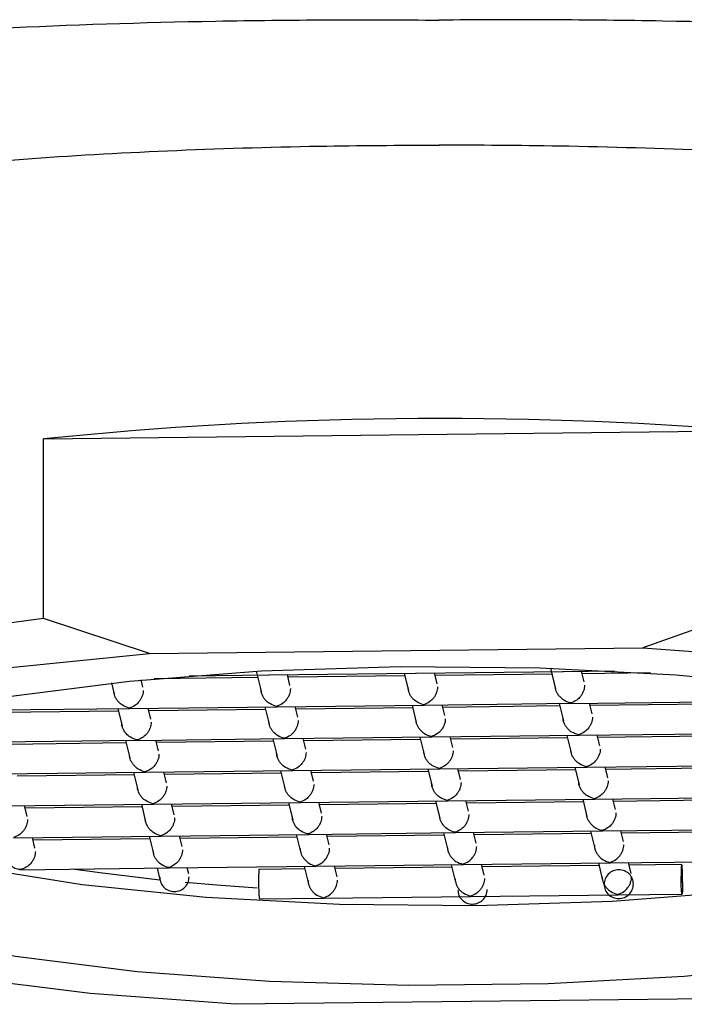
# Model space of a CAD drawing. Header units: millimetres. Extents: x 4059.12 to 4059.17, y 1760.431 to 1760.553.
# Tile 4 of 7: x 4059.139 to 4059.148, y 1760.479 to 1760.492. Entities that reach past the tile are written whole.
import ezdxf

# ---------------------------------------------------------------- set-up
doc = ezdxf.new("R2010")
doc.units = ezdxf.units.MM
doc.layers.add('SANINDUSA', color=3, linetype='Continuous')

msp = doc.modelspace()

# ---------------------------------------------------------------- linework, layer by layer
at = {"layer": 'SANINDUSA'}
for p, q in [((4059.139732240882, 1760.486368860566), (4059.149310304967, 1760.486479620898)), ((4059.139732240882, 1760.48392839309), (4059.139732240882, 1760.486368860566)), ((4059.149310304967, 1760.484039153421), (4059.147870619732, 1760.483534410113)), ((4059.14117192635, 1760.483456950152), (4059.139732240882, 1760.48392839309)), ((4059.14117192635, 1760.483456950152), (4059.147870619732, 1760.483534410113)), ((4059.142621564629, 1760.4832140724), (4059.142692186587, 1760.48292667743)), ((4059.144784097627, 1760.483188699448), (4059.146792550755, 1760.483211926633)), ((4059.146616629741, 1760.483257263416), (4059.146686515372, 1760.482972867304)), ((4059.146781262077, 1760.483211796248), (4059.147484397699, 1760.483219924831)), ((4059.147074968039, 1760.483068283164), (4059.147038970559, 1760.48321477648)), ((4059.14108347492, 1760.482999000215), (4059.141059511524, 1760.48309651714)), ((4059.142642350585, 1760.483129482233), (4059.141238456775, 1760.483113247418)), ((4059.141710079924, 1760.483153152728), (4059.142798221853, 1760.483165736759)), ((4059.142786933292, 1760.483165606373), (4059.144795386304, 1760.483188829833)), ((4059.143080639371, 1760.48302209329), (4059.143044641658, 1760.483168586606)), ((4059.144639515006, 1760.483152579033), (4059.143053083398, 1760.483134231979)), ((4059.14463107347, 1760.483186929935), (4059.144689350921, 1760.482949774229)), ((4059.145077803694, 1760.48304519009), (4059.145041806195, 1760.48319167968)), ((4059.14663667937, 1760.483175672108), (4059.145050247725, 1760.483157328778)), ((4059.147972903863, 1760.483191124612), (4059.147047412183, 1760.483180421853)), ((4059.140657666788, 1760.483055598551), (4059.140695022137, 1760.482903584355)), ((4059.146887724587, 1760.482778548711), (4059.148896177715, 1760.482801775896)), ((4059.138899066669, 1760.482686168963), (4059.140907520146, 1760.482709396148)), ((4059.140751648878, 1760.482673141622), (4059.139165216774, 1760.482654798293)), ((4059.140743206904, 1760.48270749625), (4059.140801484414, 1760.482470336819)), ((4059.140896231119, 1760.482709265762), (4059.142904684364, 1760.482732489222)), ((4059.141189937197, 1760.482565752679), (4059.141153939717, 1760.482712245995)), ((4059.142748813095, 1760.482696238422), (4059.141162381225, 1760.482677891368)), ((4059.142740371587, 1760.482730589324), (4059.142798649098, 1760.482493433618)), ((4059.142893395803, 1760.482732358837), (4059.1449018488, 1760.482755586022)), ((4059.143187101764, 1760.482588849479), (4059.143151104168, 1760.482735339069)), ((4059.144745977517, 1760.482719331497), (4059.143159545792, 1760.482700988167)), ((4059.14473753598, 1760.482753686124), (4059.144795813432, 1760.482516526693)), ((4059.144890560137, 1760.482755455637), (4059.146899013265, 1760.482778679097)), ((4059.145184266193, 1760.482611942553), (4059.145148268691, 1760.482758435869)), ((4059.14674314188, 1760.482742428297), (4059.145156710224, 1760.482724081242)), ((4059.146734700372, 1760.482776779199), (4059.146792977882, 1760.482539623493)), ((4059.147181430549, 1760.482635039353), (4059.147145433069, 1760.482781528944)), ((4059.148740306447, 1760.482765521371), (4059.147153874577, 1760.482747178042)), ((4059.139005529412, 1760.482252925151), (4059.141013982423, 1760.482276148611)), ((4059.140849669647, 1760.482274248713), (4059.140907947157, 1760.482037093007)), ((4059.141002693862, 1760.482276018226), (4059.143011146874, 1760.482299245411)), ((4059.141296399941, 1760.482132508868), (4059.14126040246, 1760.482278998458)), ((4059.142846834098, 1760.482297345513), (4059.142905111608, 1760.482060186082)), ((4059.142999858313, 1760.482299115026), (4059.145008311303, 1760.482322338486)), ((4059.143293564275, 1760.482155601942), (4059.143257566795, 1760.482302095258)), ((4059.144852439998, 1760.482286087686), (4059.143266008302, 1760.482267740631)), ((4059.144843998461, 1760.482320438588), (4059.144902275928, 1760.482083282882)), ((4059.144997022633, 1760.4823222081), (4059.147005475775, 1760.482345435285)), ((4059.145290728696, 1760.482178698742), (4059.145254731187, 1760.482325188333)), ((4059.14684960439, 1760.48230918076), (4059.145263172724, 1760.482290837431)), ((4059.146841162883, 1760.482343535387), (4059.146899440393, 1760.482106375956)), ((4059.146994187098, 1760.4823453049), (4059.149002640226, 1760.48236852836)), ((4059.147287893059, 1760.482201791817), (4059.147251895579, 1760.482348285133)), ((4059.148846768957, 1760.48233227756), (4059.147260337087, 1760.482313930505)), ((4059.140858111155, 1760.482239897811), (4059.139271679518, 1760.482221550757)), ((4059.142855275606, 1760.482262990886), (4059.141268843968, 1760.482244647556)), ((4059.14110915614, 1760.481842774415), (4059.143117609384, 1760.481865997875)), ((4059.143106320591, 1760.481865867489), (4059.145114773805, 1760.481889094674)), ((4059.143400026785, 1760.481722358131), (4059.143364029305, 1760.481868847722)), ((4059.144950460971, 1760.481887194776), (4059.145008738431, 1760.481650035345)), ((4059.14510348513, 1760.481888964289), (4059.147111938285, 1760.481912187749)), ((4059.145397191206, 1760.481745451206), (4059.145361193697, 1760.481891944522)), ((4059.146956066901, 1760.481875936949), (4059.145369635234, 1760.481857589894)), ((4059.146947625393, 1760.481910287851), (4059.147005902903, 1760.48167312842)), ((4059.147100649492, 1760.481912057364), (4059.149109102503, 1760.481935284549)), ((4059.14739435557, 1760.481768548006), (4059.14735835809, 1760.481915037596)), ((4059.148953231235, 1760.481899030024), (4059.147366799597, 1760.481880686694)), ((4059.139111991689, 1760.481819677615), (4059.141120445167, 1760.4818429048)), ((4059.140964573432, 1760.481806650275), (4059.139378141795, 1760.481788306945)), ((4059.140956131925, 1760.481841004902), (4059.141014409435, 1760.481603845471)), ((4059.141402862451, 1760.481699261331), (4059.141366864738, 1760.481845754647)), ((4059.142961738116, 1760.481829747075), (4059.141375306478, 1760.48181140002)), ((4059.142953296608, 1760.481864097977), (4059.143011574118, 1760.481626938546)), ((4059.144958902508, 1760.481852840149), (4059.143372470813, 1760.48183449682)), ((4059.145209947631, 1760.481455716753), (4059.147218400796, 1760.481478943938)), ((4059.147054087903, 1760.48147704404), (4059.147112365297, 1760.481239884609)), ((4059.147207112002, 1760.481478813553), (4059.149215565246, 1760.481502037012)), ((4059.147500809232, 1760.481335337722), (4059.1474648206, 1760.481481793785)), ((4059.149059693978, 1760.481465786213), (4059.147473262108, 1760.481447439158)), ((4059.139218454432, 1760.481386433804), (4059.141226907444, 1760.481409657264)), ((4059.139512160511, 1760.48124292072), (4059.13947616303, 1760.481389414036)), ((4059.141071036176, 1760.481373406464), (4059.139484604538, 1760.481355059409)), ((4059.141062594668, 1760.481407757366), (4059.141120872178, 1760.481170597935)), ((4059.141215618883, 1760.481409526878), (4059.143224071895, 1760.481432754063)), ((4059.141509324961, 1760.48126601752), (4059.141473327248, 1760.481412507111)), ((4059.143068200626, 1760.481396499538), (4059.141481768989, 1760.481378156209)), ((4059.143059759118, 1760.481430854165), (4059.143118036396, 1760.481193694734)), ((4059.143212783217, 1760.481432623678), (4059.145221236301, 1760.481455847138)), ((4059.143506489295, 1760.481289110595), (4059.143470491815, 1760.481435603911)), ((4059.145065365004, 1760.481419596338), (4059.143478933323, 1760.481401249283)), ((4059.145056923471, 1760.48145394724), (4059.145115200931, 1760.481216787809)), ((4059.145503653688, 1760.481312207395), (4059.145467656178, 1760.481458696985)), ((4059.147062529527, 1760.481442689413), (4059.145476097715, 1760.481424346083)), ((4059.147313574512, 1760.481045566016), (4059.149322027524, 1760.481068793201)), ((4059.13932491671, 1760.480953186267), (4059.141333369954, 1760.480976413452)), ((4059.139618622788, 1760.480809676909), (4059.139582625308, 1760.4809561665)), ((4059.141177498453, 1760.480940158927), (4059.139591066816, 1760.480921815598)), ((4059.141169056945, 1760.480974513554), (4059.141227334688, 1760.480737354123)), ((4059.141322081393, 1760.480976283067), (4059.143330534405, 1760.480999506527)), ((4059.141615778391, 1760.480832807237), (4059.141579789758, 1760.4809792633)), ((4059.143174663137, 1760.480963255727), (4059.141588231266, 1760.480944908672)), ((4059.143166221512, 1760.480997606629), (4059.14322450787, 1760.48076041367)), ((4059.143319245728, 1760.480999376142), (4059.145327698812, 1760.481022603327)), ((4059.143612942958, 1760.480855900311), (4059.143576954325, 1760.481002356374)), ((4059.1451718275, 1760.480986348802), (4059.143585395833, 1760.480968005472)), ((4059.14516338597, 1760.481020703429), (4059.145221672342, 1760.480783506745)), ((4059.145316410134, 1760.481022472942), (4059.147324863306, 1760.481045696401)), ((4059.14561010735, 1760.480878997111), (4059.145574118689, 1760.481025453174)), ((4059.147168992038, 1760.481009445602), (4059.145582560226, 1760.480991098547)), ((4059.147160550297, 1760.481043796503), (4059.147218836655, 1760.480806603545)), ((4059.147607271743, 1760.480902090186), (4059.14757128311, 1760.481048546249)), ((4059.149166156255, 1760.481032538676), (4059.147579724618, 1760.481014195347)), ((4059.139411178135, 1760.480519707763), (4059.141439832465, 1760.480543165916)), ((4059.139412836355, 1760.480530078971), (4059.13943471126, 1760.480524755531)), ((4059.139415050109, 1760.480521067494), (4059.139412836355, 1760.480530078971)), ((4059.141275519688, 1760.480541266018), (4059.141317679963, 1760.480369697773)), ((4059.141428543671, 1760.480543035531), (4059.143436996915, 1760.480566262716)), ((4059.141706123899, 1760.480465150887), (4059.141686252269, 1760.480546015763)), ((4059.14328112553, 1760.480530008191), (4059.142658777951, 1760.48052281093)), ((4059.143272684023, 1760.480564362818), (4059.14333097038, 1760.480327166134)), ((4059.143425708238, 1760.480566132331), (4059.145434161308, 1760.48058935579)), ((4059.143719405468, 1760.4804226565), (4059.143683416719, 1760.480569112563)), ((4059.14527829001, 1760.480553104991), (4059.143691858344, 1760.480534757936)), ((4059.145269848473, 1760.480587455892), (4059.145328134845, 1760.480350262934)), ((4059.14542287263, 1760.480589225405), (4059.147431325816, 1760.48061245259)), ((4059.145716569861, 1760.480445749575), (4059.14568058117, 1760.480592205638)), ((4059.147275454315, 1760.480576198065), (4059.145689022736, 1760.480557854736)), ((4059.147267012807, 1760.480610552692), (4059.147325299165, 1760.480373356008)), ((4059.147420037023, 1760.480612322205), (4059.149428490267, 1760.480635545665)), ((4059.147713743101, 1760.480468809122), (4059.147677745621, 1760.480615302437)), ((4059.148401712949, 1760.48058922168), (4059.147686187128, 1760.48058094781)), ((4059.13943471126, 1760.480524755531), (4059.139415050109, 1760.480521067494)), ((4059.139456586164, 1760.480521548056), (4059.139415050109, 1760.480521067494)), ((4059.142663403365, 1760.480122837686), (4059.143543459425, 1760.480133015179)), ((4059.143532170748, 1760.480132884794), (4059.145540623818, 1760.480156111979)), ((4059.145529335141, 1760.480155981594), (4059.147537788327, 1760.480179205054)), ((4059.147526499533, 1760.480179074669), (4059.14840633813, 1760.480189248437)), ((4059.149041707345, 1760.478768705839), (4059.142343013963, 1760.478691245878))]:
    msp.add_line(p, q, dxfattribs=at)
at = {"layer": 'SANINDUSA', "flags": 128}
for points in [[(4059.139732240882, 1760.48392839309), (4059.137913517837, 1760.483684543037), (4059.136323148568, 1760.48337454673), (4059.135011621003, 1760.483008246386), (4059.134020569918, 1760.48259727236), (4059.13338145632, 1760.482154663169), (4059.133114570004, 1760.481694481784), (4059.133228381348, 1760.481231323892), (4059.133406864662, 1760.481022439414)], [(4059.147870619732, 1760.483534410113), (4059.149846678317, 1760.483385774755), (4059.151665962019, 1760.483161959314), (4059.153268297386, 1760.482870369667), (4059.154600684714, 1760.482520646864), (4059.155619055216, 1760.482124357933), (4059.156289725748, 1760.481694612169), (4059.156590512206, 1760.481245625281), (4059.156511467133, 1760.480792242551), (4059.156055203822, 1760.480349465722), (4059.155236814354, 1760.47993193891), (4059.154083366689, 1760.479553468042), (4059.152633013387, 1760.479226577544), (4059.150933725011, 1760.478962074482), (4059.149041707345, 1760.478768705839)], [(4059.142343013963, 1760.478691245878), (4059.140366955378, 1760.478839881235), (4059.138547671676, 1760.479063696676), (4059.136945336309, 1760.479355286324), (4059.135612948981, 1760.479705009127), (4059.134594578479, 1760.480101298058), (4059.133923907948, 1760.480531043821), (4059.13362312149, 1760.480980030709), (4059.133702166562, 1760.48143341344), (4059.134158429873, 1760.481876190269), (4059.134976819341, 1760.48229371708), (4059.136130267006, 1760.482672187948), (4059.137580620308, 1760.482999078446), (4059.139279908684, 1760.483263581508), (4059.14117192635, 1760.483456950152)], [(4059.154020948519, 1760.480129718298), (4059.153002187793, 1760.479781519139), (4059.151698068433, 1760.479481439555), (4059.150155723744, 1760.47924032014), (4059.148430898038, 1760.479066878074), (4059.146585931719, 1760.478967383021), (4059.144687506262, 1760.478945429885), (4059.142804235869, 1760.479001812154), (4059.141004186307, 1760.479134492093), (4059.139352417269, 1760.479338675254), (4059.137908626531, 1760.479606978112), (4059.136724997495, 1760.479929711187), (4059.135844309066, 1760.480295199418), (4059.135298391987, 1760.480690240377), (4059.135106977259, 1760.481100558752), (4059.135276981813, 1760.481511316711), (4059.135802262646, 1760.481907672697), (4059.136663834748, 1760.482275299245), (4059.137830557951, 1760.482600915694), (4059.139260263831, 1760.482872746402), (4059.140901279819, 1760.483080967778), (4059.142694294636, 1760.483218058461), (4059.144574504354, 1760.483279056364)], [(4059.144574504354, 1760.483279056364), (4059.146473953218, 1760.483261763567), (4059.148323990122, 1760.483166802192), (4059.150057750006, 1760.482997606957), (4059.151612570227, 1760.482760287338), (4059.152932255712, 1760.482463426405), (4059.153969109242, 1760.482117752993)], [(4059.135678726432, 1760.481835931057), (4059.13590122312, 1760.481579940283), (4059.136535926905, 1760.481200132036), (4059.13750000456, 1760.480854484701), (4059.138756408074, 1760.480556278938), (4059.140256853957, 1760.48031697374), (4059.141943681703, 1760.480145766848), (4059.143752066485, 1760.480049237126), (4059.145612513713, 1760.480031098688)], [(4059.145612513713, 1760.480031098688), (4059.147453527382, 1760.480092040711), (4059.149204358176, 1760.480229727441), (4059.150797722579, 1760.480438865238), (4059.152172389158, 1760.480711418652), (4059.153275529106, 1760.481036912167), (4059.154064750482, 1760.481402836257), (4059.15450972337, 1760.481795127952), (4059.154534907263, 1760.481835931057)], [(4059.141315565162, 1760.480378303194), (4059.140497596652, 1760.480475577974), (4059.140128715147, 1760.480528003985)], [(4059.14263721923, 1760.480268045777), (4059.14208912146, 1760.480307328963), (4059.141657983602, 1760.480344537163)]]:
    msp.add_lwpolyline(points, dxfattribs=at)
at = {"layer": 'SANINDUSA'}
msp.add_arc((4059.145126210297, 1760.434111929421), 0.05253457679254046, 85.43186311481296, 95.89320981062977, dxfattribs=at)
for points, knots in [([(4059.12887569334, 1760.489585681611), (4059.128884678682, 1760.489614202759), (4059.128895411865, 1760.489643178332), (4059.128919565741, 1760.489699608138), (4059.128960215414, 1760.48978319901), (4059.129013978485, 1760.489863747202), (4059.129138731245, 1760.490021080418), (4059.129244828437, 1760.490120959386), (4059.129502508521, 1760.490312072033), (4059.129654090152, 1760.490403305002), (4059.1300036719, 1760.4905782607), (4059.130202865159, 1760.490662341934), (4059.130860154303, 1760.490900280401), (4059.13137861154, 1760.491041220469), (4059.132275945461, 1760.49123254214), (4059.132595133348, 1760.491292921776), (4059.133275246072, 1760.49140748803), (4059.133633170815, 1760.491461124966), (4059.134748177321, 1760.491610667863), (4059.135550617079, 1760.491696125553), (4059.136844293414, 1760.491805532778), (4059.137293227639, 1760.491838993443), (4059.138208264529, 1760.491898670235), (4059.138673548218, 1760.49192489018), (4059.140092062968, 1760.491993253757), (4059.141067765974, 1760.492025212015), (4059.142577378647, 1760.492052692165), (4059.143085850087, 1760.492058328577), (4059.144097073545, 1760.492062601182), (4059.144602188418, 1760.492061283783), (4059.145106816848, 1760.492056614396)], [0, 0, 0, 0, 0.01562499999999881, 0.01562499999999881, 0.03124999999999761, 0.0624999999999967, 0.0624999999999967, 0.1249999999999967, 0.1249999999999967, 0.1874999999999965, 0.1874999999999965, 0.2499999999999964, 0.2499999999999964, 0.3749999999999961, 0.3749999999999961, 0.4374999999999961, 0.4374999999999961, 0.499999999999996, 0.499999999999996, 0.624999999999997, 0.624999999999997, 0.6874999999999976, 0.6874999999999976, 0.7499999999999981, 0.7499999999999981, 0.8749999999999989, 0.8749999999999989, 0.9374999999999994, 0.9374999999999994, 1, 1, 1, 1]), ([(4059.161337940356, 1760.489585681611), (4059.161328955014, 1760.489614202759), (4059.16131822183, 1760.489643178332), (4059.161294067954, 1760.489699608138), (4059.161253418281, 1760.48978319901), (4059.161199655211, 1760.489863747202), (4059.16107490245, 1760.490021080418), (4059.160968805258, 1760.490120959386), (4059.160711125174, 1760.490312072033), (4059.160559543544, 1760.490403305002), (4059.160209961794, 1760.4905782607), (4059.160010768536, 1760.490662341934), (4059.159353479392, 1760.490900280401), (4059.158835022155, 1760.491041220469), (4059.157937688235, 1760.49123254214), (4059.157618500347, 1760.491292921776), (4059.156938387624, 1760.49140748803), (4059.15658046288, 1760.491461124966), (4059.155465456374, 1760.491610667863), (4059.154663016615, 1760.491696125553), (4059.153369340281, 1760.491805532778), (4059.152920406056, 1760.491838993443), (4059.152005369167, 1760.491898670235), (4059.151540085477, 1760.49192489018), (4059.150121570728, 1760.491993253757), (4059.149145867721, 1760.492025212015), (4059.147636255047, 1760.492052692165), (4059.147127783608, 1760.492058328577), (4059.14611656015, 1760.492062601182), (4059.145611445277, 1760.492061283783), (4059.145106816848, 1760.492056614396)], [0, 0, 0, 0, 0.01562499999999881, 0.01562499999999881, 0.03124999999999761, 0.0624999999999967, 0.0624999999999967, 0.1249999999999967, 0.1249999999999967, 0.1874999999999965, 0.1874999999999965, 0.2499999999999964, 0.2499999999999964, 0.3749999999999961, 0.3749999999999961, 0.4374999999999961, 0.4374999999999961, 0.499999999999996, 0.499999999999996, 0.624999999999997, 0.624999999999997, 0.6874999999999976, 0.6874999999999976, 0.7499999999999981, 0.7499999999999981, 0.8749999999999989, 0.8749999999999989, 0.9374999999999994, 0.9374999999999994, 1, 1, 1, 1]), ([(4059.133106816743, 1760.487204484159), (4059.133058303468, 1760.487245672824), (4059.132776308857, 1760.487485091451), (4059.132600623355, 1760.487892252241), (4059.132600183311, 1760.48840097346), (4059.132987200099, 1760.488841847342), (4059.133694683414, 1760.489221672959), (4059.134729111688, 1760.489540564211), (4059.136051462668, 1760.489805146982), (4059.13763795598, 1760.490016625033), (4059.139437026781, 1760.490178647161), (4059.141401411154, 1760.490289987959), (4059.143314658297, 1760.490350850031), (4059.144562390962, 1760.490357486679), (4059.145106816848, 1760.490360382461)], [0, 0, 0, 0, 0.01900728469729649, 0.1104842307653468, 0.2019597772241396, 0.2922039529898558, 0.3824523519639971, 0.4730738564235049, 0.5636970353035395, 0.6550531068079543, 0.7464079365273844, 0.837823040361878, 0.9292369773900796, 1, 1, 1, 1]), ([(4059.157106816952, 1760.487204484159), (4059.157155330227, 1760.487245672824), (4059.157437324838, 1760.487485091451), (4059.15761301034, 1760.487892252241), (4059.157613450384, 1760.48840097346), (4059.157226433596, 1760.488841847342), (4059.156518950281, 1760.489221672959), (4059.155484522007, 1760.489540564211), (4059.154162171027, 1760.489805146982), (4059.152575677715, 1760.490016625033), (4059.150776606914, 1760.490178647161), (4059.148812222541, 1760.490289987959), (4059.146898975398, 1760.490350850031), (4059.145651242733, 1760.490357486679), (4059.145106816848, 1760.490360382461)], [0, 0, 0, 0, 0.01900728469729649, 0.1104842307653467, 0.2019597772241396, 0.2922039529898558, 0.382452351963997, 0.4730738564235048, 0.5636970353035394, 0.6550531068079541, 0.7464079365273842, 0.8378230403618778, 0.9292369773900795, 1, 1, 1, 1]), ([(4059.140899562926, 1760.482714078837), (4059.140868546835, 1760.482723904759), (4059.140816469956, 1760.482740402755), (4059.140757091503, 1760.48278999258), (4059.140723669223, 1760.48283426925), (4059.140704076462, 1760.482872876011), (4059.140691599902, 1760.482912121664), (4059.140689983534, 1760.482937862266), (4059.140689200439, 1760.482950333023)], [0, 0, 0, 0, 0.3296959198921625, 0.5535686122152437, 0.6801620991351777, 0.79511001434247, 0.9007352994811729, 1, 1, 1, 1]), ([(4059.14108863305, 1760.482954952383), (4059.141087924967, 1760.482942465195), (4059.141086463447, 1760.482916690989), (4059.141075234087, 1760.482877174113), (4059.14105763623, 1760.482838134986), (4059.141027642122, 1760.482793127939), (4059.140974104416, 1760.482742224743), (4059.140927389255, 1760.4827245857), (4059.140899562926, 1760.482714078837)], [0, 0, 0, 0, 0.09925865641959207, 0.2048750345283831, 0.3198268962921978, 0.4464340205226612, 0.6702631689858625, 1, 1, 1, 1]), ([(4059.142896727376, 1760.482737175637), (4059.142865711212, 1760.482747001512), (4059.14281363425, 1760.482763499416), (4059.142754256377, 1760.482813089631), (4059.14272083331, 1760.482857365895), (4059.142701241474, 1760.482895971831), (4059.142688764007, 1760.482935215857), (4059.14268714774, 1760.482960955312), (4059.142686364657, 1760.482973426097)], [0, 0, 0, 0, 0.3296989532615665, 0.5535732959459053, 0.6801686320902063, 0.7951176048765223, 0.9007343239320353, 1, 1, 1, 1]), ([(4059.143085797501, 1760.482978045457), (4059.143085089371, 1760.482965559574), (4059.14308362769, 1760.482939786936), (4059.143072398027, 1760.482900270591), (4059.143054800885, 1760.482861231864), (4059.143024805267, 1760.48281622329), (4059.142971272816, 1760.482765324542), (4059.142924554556, 1760.482747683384), (4059.142896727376, 1760.482737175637)], [0, 0, 0, 0, 0.09925036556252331, 0.2048668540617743, 0.3198200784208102, 0.4464289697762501, 0.6702719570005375, 1, 1, 1, 1]), ([(4059.144893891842, 1760.482760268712), (4059.144862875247, 1760.482770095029), (4059.144810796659, 1760.482786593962), (4059.144751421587, 1760.482836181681), (4059.14471799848, 1760.482880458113), (4059.144698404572, 1760.482919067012), (4059.144685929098, 1760.482958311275), (4059.144684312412, 1760.482984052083), (4059.144683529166, 1760.482996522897)], [0, 0, 0, 0, 0.3296938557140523, 0.5535743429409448, 0.6801674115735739, 0.7951104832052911, 0.900735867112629, 1, 1, 1, 1]), ([(4059.14508296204, 1760.483001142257), (4059.145082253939, 1760.482988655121), (4059.145080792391, 1760.4829628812), (4059.145069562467, 1760.482923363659), (4059.145051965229, 1760.482884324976), (4059.145021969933, 1760.482839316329), (4059.144968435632, 1760.482788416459), (4059.144921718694, 1760.482770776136), (4059.144893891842, 1760.482760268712)], [0, 0, 0, 0, 0.09925779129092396, 0.2048718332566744, 0.3198224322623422, 0.4464282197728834, 0.6702660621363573, 1, 1, 1, 1]), ([(4059.146891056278, 1760.482783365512), (4059.146860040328, 1760.482793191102), (4059.146807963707, 1760.482809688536), (4059.146748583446, 1760.482859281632), (4059.146715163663, 1760.482903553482), (4059.146695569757, 1760.482942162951), (4059.146683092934, 1760.482981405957), (4059.146681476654, 1760.48300714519), (4059.146680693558, 1760.483019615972)], [0, 0, 0, 0, 0.3296969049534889, 0.5535700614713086, 0.6801713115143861, 0.795115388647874, 0.9007324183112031, 1, 1, 1, 1]), ([(4059.147080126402, 1760.483024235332), (4059.147079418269, 1760.483011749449), (4059.147077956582, 1760.482985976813), (4059.147066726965, 1760.482946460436), (4059.147049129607, 1760.482907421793), (4059.147019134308, 1760.482862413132), (4059.146965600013, 1760.482811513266), (4059.146918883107, 1760.482793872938), (4059.146891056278, 1760.482783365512)], [0, 0, 0, 0, 0.09924903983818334, 0.2048641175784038, 0.3198159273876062, 0.4464229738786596, 0.6702629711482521, 1, 1, 1, 1]), ([(4059.143003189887, 1760.482303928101), (4059.142972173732, 1760.482313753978), (4059.142920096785, 1760.482330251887), (4059.142860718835, 1760.48237984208), (4059.142827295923, 1760.482424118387), (4059.142807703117, 1760.482462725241), (4059.142795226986, 1760.482501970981), (4059.142793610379, 1760.482527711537), (4059.142792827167, 1760.482540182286)], [0, 0, 0, 0, 0.3296958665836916, 0.5535681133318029, 0.6801622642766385, 0.7951101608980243, 0.9007352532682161, 1, 1, 1, 1]), ([(4059.143192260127, 1760.482544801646), (4059.143191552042, 1760.482532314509), (4059.143190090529, 1760.482506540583), (4059.143178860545, 1760.482467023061), (4059.143161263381, 1760.482427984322), (4059.14313126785, 1760.482382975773), (4059.14307773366, 1760.482332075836), (4059.14303101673, 1760.48231443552), (4059.143003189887, 1760.482303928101)], [0, 0, 0, 0, 0.09925777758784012, 0.2048718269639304, 0.3198223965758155, 0.4464283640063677, 0.6702661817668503, 1, 1, 1, 1]), ([(4059.145000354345, 1760.482327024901), (4059.144969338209, 1760.482336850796), (4059.144917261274, 1760.48235334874), (4059.144857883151, 1760.482402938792), (4059.144824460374, 1760.482447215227), (4059.144804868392, 1760.482485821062), (4059.144792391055, 1760.482525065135), (4059.144790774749, 1760.482550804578), (4059.144789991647, 1760.482563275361)], [0, 0, 0, 0, 0.329698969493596, 0.5535735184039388, 0.6801685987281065, 0.7951176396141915, 0.9007343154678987, 1, 1, 1, 1]), ([(4059.145189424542, 1760.482567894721), (4059.145188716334, 1760.482555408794), (4059.145187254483, 1760.482529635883), (4059.145176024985, 1760.482490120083), (4059.145158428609, 1760.482451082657), (4059.145128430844, 1760.482406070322), (4059.145074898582, 1760.48235517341), (4059.145028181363, 1760.482337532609), (4059.145000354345, 1760.482327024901)], [0, 0, 0, 0, 0.09924971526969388, 0.2048669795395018, 0.3198194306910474, 0.4464193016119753, 0.6702607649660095, 1, 1, 1, 1]), ([(4059.146997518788, 1760.482350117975), (4059.146966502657, 1760.482359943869), (4059.14691442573, 1760.482376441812), (4059.146855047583, 1760.482426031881), (4059.14682162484, 1760.482470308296), (4059.146802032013, 1760.482508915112), (4059.146789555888, 1760.482548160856), (4059.14678793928, 1760.482573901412), (4059.146787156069, 1760.482586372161)], [0, 0, 0, 0, 0.329695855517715, 0.5535682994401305, 0.680162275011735, 0.7951101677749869, 0.9007352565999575, 0.9999999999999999, 0.9999999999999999, 0.9999999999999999, 0.9999999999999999]), ([(4059.147186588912, 1760.482590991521), (4059.147185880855, 1760.482578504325), (4059.147184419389, 1760.482552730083), (4059.147173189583, 1760.482513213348), (4059.147155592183, 1760.482474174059), (4059.14712559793, 1760.482429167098), (4059.147072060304, 1760.48237826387), (4059.147025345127, 1760.482360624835), (4059.146997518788, 1760.482350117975)], [0, 0, 0, 0, 0.09925866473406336, 0.2048752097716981, 0.3198268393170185, 0.4464339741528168, 0.6702631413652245, 1, 1, 1, 1]), ([(4059.141006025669, 1760.482280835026), (4059.140975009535, 1760.482290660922), (4059.140922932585, 1760.482307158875), (4059.140863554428, 1760.482356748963), (4059.140830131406, 1760.482401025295), (4059.140810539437, 1760.482439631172), (4059.140798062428, 1760.482478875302), (4059.140796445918, 1760.48250461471), (4059.140795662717, 1760.482517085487)], [0, 0, 0, 0, 0.3296988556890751, 0.55357354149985, 0.6801688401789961, 0.795117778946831, 0.9007342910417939, 1, 1, 1, 1]), ([(4059.141195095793, 1760.482521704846), (4059.14119438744, 1760.482509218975), (4059.141192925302, 1760.482483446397), (4059.141181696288, 1760.482443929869), (4059.141164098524, 1760.482404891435), (4059.141134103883, 1760.482359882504), (4059.1410805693, 1760.482308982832), (4059.14103385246, 1760.482291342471), (4059.141006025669, 1760.482280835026)], [0, 0, 0, 0, 0.09924919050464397, 0.2048641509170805, 0.3198161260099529, 0.4464227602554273, 0.6702628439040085, 0.9999999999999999, 0.9999999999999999, 0.9999999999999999, 0.9999999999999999]), ([(4059.145295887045, 1760.48213465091), (4059.145295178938, 1760.482122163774), (4059.145293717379, 1760.482096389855), (4059.145282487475, 1760.482056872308), (4059.14526489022, 1760.482017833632), (4059.145234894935, 1760.481972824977), (4059.14518136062, 1760.481921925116), (4059.145134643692, 1760.48190428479), (4059.145106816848, 1760.481893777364)], [0, 0, 0, 0, 0.09925779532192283, 0.2048718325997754, 0.3198224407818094, 0.4464282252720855, 0.6702660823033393, 1, 1, 1, 1]), ([(4059.147103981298, 1760.481916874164), (4059.147072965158, 1760.481926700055), (4059.147020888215, 1760.481943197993), (4059.146961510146, 1760.481992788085), (4059.146928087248, 1760.482037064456), (4059.14690849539, 1760.482075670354), (4059.14689601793, 1760.482114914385), (4059.146894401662, 1760.482140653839), (4059.146893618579, 1760.482153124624)], [0, 0, 0, 0, 0.3296989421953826, 0.5535734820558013, 0.6801686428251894, 0.7951176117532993, 0.9007343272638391, 1, 1, 1, 1]), ([(4059.147293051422, 1760.482157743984), (4059.147292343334, 1760.48214525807), (4059.147290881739, 1760.482119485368), (4059.147279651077, 1760.482079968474), (4059.147262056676, 1760.482040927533), (4059.147232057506, 1760.48199592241), (4059.147178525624, 1760.481945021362), (4059.147131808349, 1760.481927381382), (4059.147103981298, 1760.481916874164)], [0, 0, 0, 0, 0.09924892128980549, 0.2048638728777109, 0.3198240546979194, 0.4464236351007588, 0.6702633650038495, 1, 1, 1, 1]), ([(4059.141112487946, 1760.48184758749), (4059.141081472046, 1760.481857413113), (4059.141029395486, 1760.481873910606), (4059.140970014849, 1760.481923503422), (4059.140936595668, 1760.481967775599), (4059.140917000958, 1760.482006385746), (4059.140904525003, 1760.482045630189), (4059.140902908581, 1760.482071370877), (4059.14090212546, 1760.482083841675)], [0, 0, 0, 0, 0.3296950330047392, 0.5535671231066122, 0.6801671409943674, 0.7951105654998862, 0.9007355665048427, 1, 1, 1, 1]), ([(4059.141301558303, 1760.482088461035), (4059.14130085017, 1760.482075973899), (4059.141299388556, 1760.482050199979), (4059.141288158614, 1760.482010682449), (4059.141270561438, 1760.481971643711), (4059.141240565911, 1760.481926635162), (4059.141187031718, 1760.481875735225), (4059.14114031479, 1760.481858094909), (4059.141112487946, 1760.48184758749)], [0, 0, 0, 0, 0.09925780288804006, 0.2048718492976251, 0.319822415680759, 0.4464283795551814, 0.6702661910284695, 1, 1, 1, 1]), ([(4059.143109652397, 1760.48187068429), (4059.143078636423, 1760.481880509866), (4059.14302655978, 1760.481897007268), (4059.142967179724, 1760.481946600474), (4059.142933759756, 1760.481990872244), (4059.14291416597, 1760.482029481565), (4059.142901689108, 1760.482068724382), (4059.142900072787, 1760.482094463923), (4059.142899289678, 1760.48210693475)], [0, 0, 0, 0, 0.3296980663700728, 0.5535718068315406, 0.6801736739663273, 0.7951181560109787, 0.9007345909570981, 0.9999999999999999, 0.9999999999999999, 0.9999999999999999, 0.9999999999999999]), ([(4059.143298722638, 1760.48211155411), (4059.1432980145, 1760.482099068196), (4059.143296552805, 1760.482073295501), (4059.143285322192, 1760.482033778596), (4059.143267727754, 1760.481994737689), (4059.143237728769, 1760.481949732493), (4059.143184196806, 1760.481898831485), (4059.143137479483, 1760.481881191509), (4059.143109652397, 1760.48187068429)], [0, 0, 0, 0, 0.09924894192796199, 0.204863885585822, 0.3198240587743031, 0.4464234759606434, 0.6702631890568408, 1, 1, 1, 1]), ([(4059.145106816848, 1760.481893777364), (4059.145075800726, 1760.481903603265), (4059.145023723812, 1760.481920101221), (4059.144964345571, 1760.481969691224), (4059.144930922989, 1760.482013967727), (4059.14491133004, 1760.482052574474), (4059.144898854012, 1760.482091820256), (4059.144897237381, 1760.482117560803), (4059.144896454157, 1760.48213003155)], [0, 0, 0, 0, 0.3296958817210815, 0.5535683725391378, 0.6801622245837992, 0.795110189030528, 0.900735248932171, 1, 1, 1, 1]), ([(4059.141218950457, 1760.481414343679), (4059.141187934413, 1760.481424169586), (4059.141135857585, 1760.481440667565), (4059.141076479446, 1760.481490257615), (4059.141043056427, 1760.481534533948), (4059.141023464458, 1760.481573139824), (4059.141010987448, 1760.481612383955), (4059.141009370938, 1760.481638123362), (4059.141008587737, 1760.481650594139)], [0, 0, 0, 0, 0.3296985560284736, 0.5535733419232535, 0.6801686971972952, 0.7951176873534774, 0.900734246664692, 1, 1, 1, 1]), ([(4059.141408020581, 1760.481655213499), (4059.141407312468, 1760.481642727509), (4059.141405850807, 1760.48161695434), (4059.141394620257, 1760.48157743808), (4059.141377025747, 1760.481538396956), (4059.141347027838, 1760.481493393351), (4059.141293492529, 1760.481442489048), (4059.141246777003, 1760.481424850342), (4059.141218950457, 1760.481414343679)], [0, 0, 0, 0, 0.09924789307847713, 0.2048642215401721, 0.3198259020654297, 0.446427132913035, 0.6702590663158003, 1, 1, 1, 1]), ([(4059.143216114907, 1760.481437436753), (4059.143185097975, 1760.481447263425), (4059.143133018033, 1760.481463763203), (4059.143073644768, 1760.481513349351), (4059.143040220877, 1760.48155762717), (4059.143020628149, 1760.481596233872), (4059.143008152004, 1760.481635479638), (4059.143006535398, 1760.481661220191), (4059.143005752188, 1760.481673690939)], [0, 0, 0, 0, 0.3296847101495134, 0.5535673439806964, 0.6801614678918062, 0.7951096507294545, 0.9007350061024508, 1, 1, 1, 1]), ([(4059.143405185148, 1760.481678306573), (4059.143404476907, 1760.481665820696), (4059.143403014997, 1760.481640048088), (4059.143391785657, 1760.481600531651), (4059.143374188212, 1760.481561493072), (4059.143344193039, 1760.481516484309), (4059.143290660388, 1760.481465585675), (4059.143243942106, 1760.481447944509), (4059.143216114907, 1760.481437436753)], [0, 0, 0, 0, 0.09925042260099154, 0.2048668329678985, 0.319820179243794, 0.4464287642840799, 0.670271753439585, 1, 1, 1, 1]), ([(4059.145213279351, 1760.481460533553), (4059.145182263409, 1760.481470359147), (4059.145130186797, 1760.481486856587), (4059.145070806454, 1760.481536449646), (4059.145037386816, 1760.481580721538), (4059.145017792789, 1760.481619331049), (4059.145005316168, 1760.481658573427), (4059.145003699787, 1760.481684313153), (4059.145002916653, 1760.481696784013)], [0, 0, 0, 0, 0.3296977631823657, 0.5535715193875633, 0.6801729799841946, 0.7951174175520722, 0.9007346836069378, 1, 1, 1, 1]), ([(4059.14540234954, 1760.481701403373), (4059.145401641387, 1760.481688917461), (4059.14540017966, 1760.481663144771), (4059.145388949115, 1760.481623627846), (4059.145371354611, 1760.481584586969), (4059.145341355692, 1760.481539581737), (4059.145287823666, 1760.481488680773), (4059.145241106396, 1760.48147104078), (4059.145213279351, 1760.481460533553)], [0, 0, 0, 0, 0.09924896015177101, 0.2048638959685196, 0.3198241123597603, 0.4464235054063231, 0.6702632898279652, 0.9999999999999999, 0.9999999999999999, 0.9999999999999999, 0.9999999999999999]), ([(4059.147210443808, 1760.481483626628), (4059.147179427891, 1760.481493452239), (4059.147127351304, 1760.481509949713), (4059.147067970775, 1760.48155954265), (4059.147034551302, 1760.481603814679), (4059.147014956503, 1760.481642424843), (4059.147002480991, 1760.481681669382), (4059.147000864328, 1760.481707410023), (4059.147000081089, 1760.481719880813)], [0, 0, 0, 0, 0.3296949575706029, 0.5535669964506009, 0.6801673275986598, 0.7951107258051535, 0.9007355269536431, 1, 1, 1, 1]), ([(4059.147399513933, 1760.481724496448), (4059.147398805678, 1760.481712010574), (4059.147397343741, 1760.481686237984), (4059.147386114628, 1760.481646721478), (4059.147368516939, 1760.481607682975), (4059.147338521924, 1760.481562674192), (4059.147284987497, 1760.481511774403), (4059.147238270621, 1760.481494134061), (4059.147210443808, 1760.481483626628)], [0, 0, 0, 0, 0.09924910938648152, 0.2048640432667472, 0.319815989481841, 0.4464228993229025, 0.6702629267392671, 1, 1, 1, 1]), ([(4059.139517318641, 1760.481198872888), (4059.139516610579, 1760.481186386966), (4059.139515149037, 1760.481160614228), (4059.13950391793, 1760.481121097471), (4059.139486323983, 1760.481082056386), (4059.139456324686, 1760.481037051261), (4059.139402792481, 1760.480986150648), (4059.139356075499, 1760.480968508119), (4059.139328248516, 1760.480957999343)], [0, 0, 0, 0, 0.09924862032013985, 0.2048634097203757, 0.3198230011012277, 0.4464221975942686, 0.6702612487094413, 1, 1, 1, 1]), ([(4059.141325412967, 1760.480981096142), (4059.141294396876, 1760.480990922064), (4059.141242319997, 1760.48100742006), (4059.141182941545, 1760.481057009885), (4059.141149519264, 1760.481101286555), (4059.141129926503, 1760.481139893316), (4059.141117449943, 1760.481179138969), (4059.141115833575, 1760.481204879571), (4059.14111505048, 1760.481217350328)], [0, 0, 0, 0, 0.3296959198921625, 0.5535686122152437, 0.6801620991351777, 0.79511001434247, 0.9007352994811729, 1, 1, 1, 1]), ([(4059.141514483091, 1760.481221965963), (4059.141513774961, 1760.481209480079), (4059.14151231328, 1760.48118370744), (4059.141501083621, 1760.481144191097), (4059.141483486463, 1760.481105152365), (4059.14145349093, 1760.481060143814), (4059.14139995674, 1760.481009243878), (4059.141353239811, 1760.480991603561), (4059.141325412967, 1760.480981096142)], [0, 0, 0, 0, 0.09924903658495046, 0.204864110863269, 0.3198157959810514, 0.4464229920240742, 0.6702629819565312, 0.9999999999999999, 0.9999999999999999, 0.9999999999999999, 0.9999999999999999]), ([(4059.143322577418, 1760.481004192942), (4059.143291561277, 1760.481014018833), (4059.143239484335, 1760.481030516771), (4059.143180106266, 1760.481080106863), (4059.143146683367, 1760.481124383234), (4059.143127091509, 1760.481162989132), (4059.143114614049, 1760.481202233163), (4059.143112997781, 1760.481227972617), (4059.143112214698, 1760.481240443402)], [0, 0, 0, 0, 0.3296989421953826, 0.5535734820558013, 0.6801686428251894, 0.7951176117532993, 0.9007343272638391, 1, 1, 1, 1]), ([(4059.143511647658, 1760.481245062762), (4059.143510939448, 1760.481232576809), (4059.143509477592, 1760.481206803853), (4059.143498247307, 1760.481167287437), (4059.143480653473, 1760.481128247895), (4059.143450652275, 1760.481083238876), (4059.143397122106, 1760.481032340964), (4059.143350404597, 1760.481014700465), (4059.143322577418, 1760.481004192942)], [0, 0, 0, 0, 0.0992496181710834, 0.2048666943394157, 0.3198277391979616, 0.4464198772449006, 0.6702612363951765, 1, 1, 1, 1]), ([(4059.145319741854, 1760.481027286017), (4059.145288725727, 1760.481037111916), (4059.145236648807, 1760.481053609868), (4059.145177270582, 1760.481103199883), (4059.145143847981, 1760.481147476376), (4059.145124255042, 1760.481186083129), (4059.145111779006, 1760.481225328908), (4059.145110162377, 1760.481251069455), (4059.145109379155, 1760.481263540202)], [0, 0, 0, 0, 0.3296958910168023, 0.5535683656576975, 0.6801622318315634, 0.7951101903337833, 0.900735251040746, 1, 1, 1, 1]), ([(4059.145508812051, 1760.481268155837), (4059.145508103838, 1760.481255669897), (4059.145506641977, 1760.481229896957), (4059.145495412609, 1760.481190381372), (4059.145477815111, 1760.481151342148), (4059.145447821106, 1760.481106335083), (4059.145394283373, 1760.481055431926), (4059.145347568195, 1760.481037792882), (4059.145319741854, 1760.481027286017)], [0, 0, 0, 0, 0.0992499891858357, 0.2048675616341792, 0.3198203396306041, 0.4464285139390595, 0.6702598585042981, 1, 1, 1, 1]), ([(4059.147316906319, 1760.481050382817), (4059.147285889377, 1760.481060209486), (4059.147233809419, 1760.481076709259), (4059.147174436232, 1760.481126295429), (4059.147141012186, 1760.481170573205), (4059.147121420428, 1760.481209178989), (4059.147108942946, 1760.481248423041), (4059.147107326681, 1760.481274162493), (4059.147106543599, 1760.481286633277)], [0, 0, 0, 0, 0.329687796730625, 0.5535725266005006, 0.6801678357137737, 0.7951170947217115, 0.900734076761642, 1, 1, 1, 1]), ([(4059.147505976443, 1760.481291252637), (4059.14750526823, 1760.481278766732), (4059.147503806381, 1760.481252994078), (4059.14749257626, 1760.481213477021), (4059.147474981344, 1760.481174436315), (4059.147444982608, 1760.481129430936), (4059.147391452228, 1760.481078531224), (4059.147344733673, 1760.481060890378), (4059.147316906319, 1760.481050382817)], [0, 0, 0, 0, 0.09925032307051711, 0.2048665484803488, 0.3198285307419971, 0.446429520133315, 0.6702722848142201, 1, 1, 1, 1]), ([(4059.143218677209, 1760.480807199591), (4059.143219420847, 1760.4807947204), (4059.143220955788, 1760.480768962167), (4059.143233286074, 1760.48072968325), (4059.143252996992, 1760.480691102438), (4059.143286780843, 1760.480646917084), (4059.143344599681, 1760.480596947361), (4059.143397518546, 1760.480580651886), (4059.143429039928, 1760.480570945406)], [0, 0, 0, 0, 0.09925777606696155, 0.2048774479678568, 0.3198233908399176, 0.4464338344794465, 0.670265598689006, 1, 1, 1, 1]), ([(4059.143429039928, 1760.480570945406), (4059.143457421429, 1760.480581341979), (4059.143505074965, 1760.48059879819), (4059.143556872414, 1760.480650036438), (4059.143587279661, 1760.480694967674), (4059.143605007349, 1760.480733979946), (4059.143616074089, 1760.480773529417), (4059.143617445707, 1760.480799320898), (4059.143618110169, 1760.480811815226)], [0, 0, 0, 0, 0.3296996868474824, 0.5535773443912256, 0.6801790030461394, 0.7951265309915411, 0.9007518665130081, 1, 1, 1, 1]), ([(4059.145215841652, 1760.480830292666), (4059.14521658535, 1760.480817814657), (4059.145218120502, 1760.480792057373), (4059.145230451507, 1760.480752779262), (4059.145250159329, 1760.480714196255), (4059.145283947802, 1760.480670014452), (4059.145341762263, 1760.480620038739), (4059.145394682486, 1760.480603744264), (4059.145426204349, 1760.48059403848)], [0, 0, 0, 0, 0.09924628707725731, 0.2048655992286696, 0.3198208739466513, 0.4464246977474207, 0.6702635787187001, 1, 1, 1, 1]), ([(4059.145426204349, 1760.48059403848), (4059.145454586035, 1760.480604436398), (4059.145502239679, 1760.480621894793), (4059.145554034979, 1760.480673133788), (4059.145584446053, 1760.480718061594), (4059.145602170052, 1760.480757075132), (4059.145613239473, 1760.480796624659), (4059.14561461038, 1760.480822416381), (4059.145615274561, 1760.480834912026)], [0, 0, 0, 0, 0.3297014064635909, 0.553577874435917, 0.6801715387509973, 0.7951271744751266, 0.9007426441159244, 1, 1, 1, 1]), ([(4059.14721300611, 1760.480853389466), (4059.147213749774, 1760.480840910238), (4059.147215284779, 1760.480815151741), (4059.147227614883, 1760.480775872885), (4059.14724732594, 1760.480737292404), (4059.14728110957, 1760.480693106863), (4059.147338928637, 1760.480643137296), (4059.147391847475, 1760.480626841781), (4059.147423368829, 1760.48061713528)], [0, 0, 0, 0, 0.09925565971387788, 0.204874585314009, 0.3198210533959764, 0.4464317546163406, 0.6702644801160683, 1, 1, 1, 1]), ([(4059.147423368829, 1760.48061713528), (4059.147451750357, 1760.480627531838), (4059.147499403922, 1760.480644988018), (4059.147551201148, 1760.48069622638), (4059.147581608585, 1760.480741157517), (4059.147599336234, 1760.480780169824), (4059.147610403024, 1760.480819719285), (4059.147611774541, 1760.480845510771), (4059.147612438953, 1760.4808580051)], [0, 0, 0, 0, 0.329699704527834, 0.5535771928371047, 0.6801790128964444, 0.7951265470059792, 0.9007518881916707, 0.9999999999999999, 0.9999999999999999, 0.9999999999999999, 0.9999999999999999]), ([(4059.139236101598, 1760.480713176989), (4059.13923871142, 1760.480689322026), (4059.139243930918, 1760.480641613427), (4059.139284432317, 1760.480580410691), (4059.139342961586, 1760.480535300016), (4059.139391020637, 1760.480525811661), (4059.139415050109, 1760.480521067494)], [0, 0, 0, 0, 0.2500041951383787, 0.4999944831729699, 0.7499977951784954, 1, 1, 1, 1]), ([(4059.139623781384, 1760.480765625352), (4059.139623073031, 1760.48075313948), (4059.139621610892, 1760.480727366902), (4059.139610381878, 1760.480687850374), (4059.139592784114, 1760.48064881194), (4059.139562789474, 1760.480603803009), (4059.139509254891, 1760.480552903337), (4059.13946253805, 1760.480535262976), (4059.13943471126, 1760.480524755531)], [0, 0, 0, 0, 0.09924919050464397, 0.2048641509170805, 0.3198161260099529, 0.4464227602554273, 0.6702628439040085, 0.9999999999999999, 0.9999999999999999, 0.9999999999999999, 0.9999999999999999]), ([(4059.141431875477, 1760.480547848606), (4059.141400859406, 1760.480557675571), (4059.14134878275, 1760.480574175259), (4059.141289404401, 1760.480623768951), (4059.141255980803, 1760.480668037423), (4059.14123639, 1760.480706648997), (4059.14122391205, 1760.480745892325), (4059.141222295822, 1760.480771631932), (4059.141221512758, 1760.480784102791)], [0, 0, 0, 0, 0.3296996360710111, 0.5535728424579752, 0.6801664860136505, 0.7951190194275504, 0.900735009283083, 1, 1, 1, 1]), ([(4059.141620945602, 1760.480788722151), (4059.141620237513, 1760.480776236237), (4059.141618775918, 1760.480750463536), (4059.141607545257, 1760.480710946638), (4059.141589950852, 1760.480671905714), (4059.141559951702, 1760.480626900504), (4059.141506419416, 1760.480575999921), (4059.14145970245, 1760.480558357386), (4059.141431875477, 1760.480547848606)], [0, 0, 0, 0, 0.09924861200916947, 0.2048632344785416, 0.3198230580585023, 0.4464222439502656, 0.670261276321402, 1, 1, 1, 1]), ([(4059.148411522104, 1760.480345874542), (4059.148411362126, 1760.48037207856), (4059.148411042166, 1760.480424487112), (4059.148408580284, 1760.480499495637), (4059.148405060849, 1760.480557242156), (4059.14840087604, 1760.480589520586), (4059.148396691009, 1760.48059130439), (4059.14839317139, 1760.480562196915), (4059.148390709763, 1760.480507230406), (4059.148390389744, 1760.48045742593), (4059.148390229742, 1760.480432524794)], [0, 0, 0, 0, 0.1249985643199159, 0.2499995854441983, 0.3750007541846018, 0.5000062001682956, 0.6250056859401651, 0.7499996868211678, 0.8750053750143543, 0.9999999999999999, 0.9999999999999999, 0.9999999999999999, 0.9999999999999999]), ([(4059.14131200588, 1760.480415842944), (4059.141315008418, 1760.480390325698), (4059.141321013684, 1760.480339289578), (4059.141367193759, 1760.480274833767), (4059.141433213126, 1760.480232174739), (4059.141511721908, 1760.480217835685), (4059.141590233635, 1760.480233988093), (4059.14165624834, 1760.480278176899), (4059.141702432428, 1760.48034369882), (4059.141708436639, 1760.48039487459), (4059.141711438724, 1760.480420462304)], [0, 0, 0, 0, 0.1249973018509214, 0.2500025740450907, 0.3749991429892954, 0.4999994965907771, 0.6249989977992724, 0.7500001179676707, 0.8750008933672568, 1, 1, 1, 1]), ([(4059.142662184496, 1760.480519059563), (4059.142661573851, 1760.480519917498), (4059.142659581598, 1760.480522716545), (4059.14265676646, 1760.480494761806), (4059.14265428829, 1760.480441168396), (4059.142653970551, 1760.480391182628), (4059.142653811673, 1760.48036618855)], [0, 0, 0, 0, 0.1284126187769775, 0.4189513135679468, 0.7094617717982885, 0.9999999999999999, 0.9999999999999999, 0.9999999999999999, 0.9999999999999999]), ([(4059.145322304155, 1760.480397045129), (4059.145323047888, 1760.480384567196), (4059.145324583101, 1760.480358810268), (4059.145336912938, 1760.48031953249), (4059.145356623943, 1760.480280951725), (4059.145390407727, 1760.480236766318), (4059.145448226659, 1760.480186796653), (4059.1455011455, 1760.480170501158), (4059.14553266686, 1760.480160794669)], [0, 0, 0, 0, 0.09924906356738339, 0.2048697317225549, 0.3198168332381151, 0.4464284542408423, 0.6702624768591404, 0.9999999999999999, 0.9999999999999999, 0.9999999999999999, 0.9999999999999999]), ([(4059.145721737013, 1760.480401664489), (4059.145721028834, 1760.480389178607), (4059.145719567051, 1760.480363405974), (4059.145708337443, 1760.48032388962), (4059.145690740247, 1760.480284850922), (4059.1456607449, 1760.480239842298), (4059.145607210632, 1760.480188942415), (4059.145560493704, 1760.480171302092), (4059.14553266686, 1760.480160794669)], [0, 0, 0, 0, 0.09924907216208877, 0.2048641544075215, 0.319815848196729, 0.4464229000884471, 0.6702629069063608, 1, 1, 1, 1]), ([(4059.14731946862, 1760.480420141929), (4059.147320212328, 1760.480407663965), (4059.147321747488, 1760.480381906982), (4059.147334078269, 1760.480342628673), (4059.147353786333, 1760.480304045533), (4059.147387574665, 1760.480259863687), (4059.147445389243, 1760.480209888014), (4059.147498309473, 1760.480193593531), (4059.147529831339, 1760.480183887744)], [0, 0, 0, 0, 0.09924839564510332, 0.2048682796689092, 0.3198232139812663, 0.4464265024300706, 0.6702646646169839, 0.9999999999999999, 0.9999999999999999, 0.9999999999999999, 0.9999999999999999]), ([(4059.147743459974, 1760.480324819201), (4059.147740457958, 1760.480350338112), (4059.14773445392, 1760.480401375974), (4059.147688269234, 1760.480465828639), (4059.147622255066, 1760.480508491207), (4059.1475437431, 1760.480522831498), (4059.147465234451, 1760.480506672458), (4059.147399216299, 1760.480462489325), (4059.147353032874, 1760.480396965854), (4059.147347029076, 1760.480345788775), (4059.147344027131, 1760.480320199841)], [0, 0, 0, 0, 0.1249995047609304, 0.2499992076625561, 0.3750004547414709, 0.4999996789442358, 0.6249998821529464, 0.7499957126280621, 0.8749959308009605, 1, 1, 1, 1]), ([(4059.147529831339, 1760.480183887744), (4059.147558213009, 1760.48019428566), (4059.147605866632, 1760.480211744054), (4059.147657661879, 1760.480262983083), (4059.147688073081, 1760.480307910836), (4059.147705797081, 1760.480346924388), (4059.147716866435, 1760.480386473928), (4059.147718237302, 1760.480412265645), (4059.147718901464, 1760.480424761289)], [0, 0, 0, 0, 0.3297013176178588, 0.5535777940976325, 0.6801715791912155, 0.7951272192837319, 0.90074265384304, 1, 1, 1, 1]), ([(4059.148411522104, 1760.480345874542), (4059.148411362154, 1760.480320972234), (4059.148411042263, 1760.48027116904), (4059.148408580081, 1760.480216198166), (4059.148405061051, 1760.480187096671), (4059.148400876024, 1760.480188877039), (4059.148396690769, 1760.480221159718), (4059.148393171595, 1760.480278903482), (4059.148390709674, 1760.480353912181), (4059.148390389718, 1760.480406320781), (4059.148390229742, 1760.480432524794)], [0, 0, 0, 0, 0.1250010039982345, 0.2499948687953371, 0.3750008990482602, 0.5000013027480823, 0.624996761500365, 0.7499988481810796, 0.8750007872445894, 1, 1, 1, 1]), ([(4059.142653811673, 1760.48036618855), (4059.142653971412, 1760.480340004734), (4059.142654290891, 1760.480287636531), (4059.142656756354, 1760.480212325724), (4059.142660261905, 1760.480155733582), (4059.142663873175, 1760.480124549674), (4059.142665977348, 1760.48012610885), (4059.14266673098, 1760.480126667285)], [0, 0, 0, 0, 0.2193951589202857, 0.4387951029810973, 0.6581877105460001, 0.877576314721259, 1, 1, 1, 1]), ([(4059.143325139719, 1760.480373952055), (4059.143325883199, 1760.480361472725), (4059.143327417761, 1760.480335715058), (4059.143339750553, 1760.480296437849), (4059.143359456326, 1760.480257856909), (4059.143393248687, 1760.480213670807), (4059.143451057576, 1760.480163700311), (4059.143503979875, 1760.480147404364), (4059.143535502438, 1760.480137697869)], [0, 0, 0, 0, 0.09925554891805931, 0.2048660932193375, 0.3198208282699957, 0.4464174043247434, 0.6702648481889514, 1, 1, 1, 1]), ([(4059.143535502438, 1760.480137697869), (4059.143563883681, 1760.480148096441), (4059.143611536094, 1760.480165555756), (4059.143663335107, 1760.480216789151), (4059.143693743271, 1760.480261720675), (4059.143711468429, 1760.480300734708), (4059.14372253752, 1760.480340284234), (4059.143723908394, 1760.480366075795), (4059.143724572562, 1760.480378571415)], [0, 0, 0, 0, 0.3296994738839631, 0.5535689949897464, 0.6801695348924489, 0.79512453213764, 0.9007409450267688, 1, 1, 1, 1]), ([(4059.147344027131, 1760.480320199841), (4059.147347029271, 1760.480294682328), (4059.147353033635, 1760.480243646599), (4059.147399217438, 1760.480179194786), (4059.147465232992, 1760.480136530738), (4059.147543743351, 1760.480122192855), (4059.147622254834, 1760.480138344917), (4059.147688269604, 1760.480182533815), (4059.147734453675, 1760.480248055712), (4059.147740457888, 1760.480299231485), (4059.147743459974, 1760.480324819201)], [0, 0, 0, 0, 0.1249974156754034, 0.2499982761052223, 0.3749982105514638, 0.4999987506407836, 0.6249984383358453, 0.7499997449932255, 0.8750007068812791, 1, 1, 1, 1]), ([(4059.145359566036, 1760.480245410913), (4059.145362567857, 1760.48021989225), (4059.145368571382, 1760.480168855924), (4059.145414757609, 1760.480104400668), (4059.145480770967, 1760.48006173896), (4059.145559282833, 1760.48004739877), (4059.145637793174, 1760.480063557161), (4059.145703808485, 1760.48010774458), (4059.14574999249, 1760.480173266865), (4059.145755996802, 1760.480224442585), (4059.145758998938, 1760.480250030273)], [0, 0, 0, 0, 0.1250023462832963, 0.2499997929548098, 0.3750010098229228, 0.5000005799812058, 0.6250008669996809, 0.7500012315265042, 0.8750014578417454, 1, 1, 1, 1])]:
    msp.add_open_spline(points, degree=3, knots=knots, dxfattribs=at)

doc.saveas('drawing.dxf')
